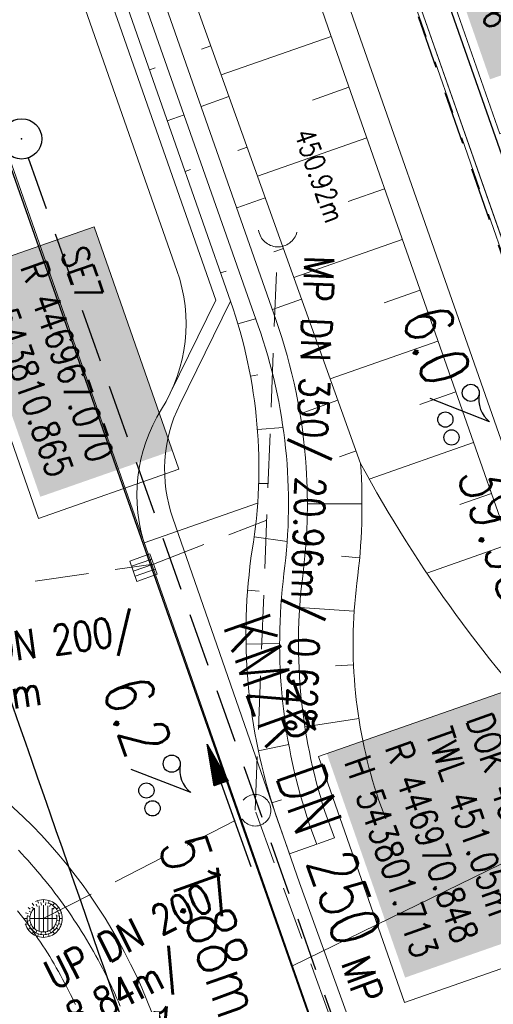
# Model space of a CAD drawing. Extents: x 446577 to 447240, y 443630 to 444842.
# Tile 8 of 71: x 446962 to 446980, y 443794 to 443831. Entities that reach past the tile are written whole.
import ezdxf
from ezdxf.enums import TextEntityAlignment as Align

# ---------------------------------------------------------------- set-up
doc = ezdxf.new("R2010")
doc.units = 0
doc.header["$LTSCALE"] = 2
doc.header["$MEASUREMENT"] = 0
doc.linetypes.add('AUSGEZOGEN', pattern=[0])
doc.linetypes.add('GESTRICH-X2', pattern=[1.5, 1, -0.5])
doc.layers.get('0').update_dxf_attribs({"linetype": 'AUSGEZOGEN'})
for name, color, linetype in [('Beschriftung', 7, 'CONTINUOUS'), ('FBR', 8, 'CONTINUOUS'), ('Hintergrund', 7, 'CONTINUOUS'), ('Hintergrundplan', 7, 'CONTINUOUS'), ('KANAL', 7, 'GESTRICH-X2'), ('PFEIL', 7, 'CONTINUOUS'), ('SCHLITZRINNE', 8, 'AUSGEZOGEN'), ('SCHSYMBOL', 7, 'AUSGEZOGEN'), ('TEXTO', 4, 'CONTINUOUS'), ('TEXTU', 4, 'CONTINUOUS')]:
    doc.layers.add(name, color=color, linetype=linetype)
doc.styles.add('11', font='txt_____.ttf', dxfattribs={"width": 0.8, "height": 1})
doc.styles.add('6', font='txt_____.ttf', dxfattribs={"width": 0.8, "height": 1})
doc.styles.add('8', font='txt_____.ttf', dxfattribs={"width": 0.8, "height": 1})
doc.styles.add('ROMANS', font='romans.shx', dxfattribs={"width": 0.8})

# ---------------------------------------------------------------- blocks, each defined once
blk = doc.blocks.new('GST')
at = {"color": 0}
blk.add_circle((0, 0), 0.75, dxfattribs=at)
blk.add_point((0, 0), dxfattribs=at)
blk = doc.blocks.new('10')
blk.add_blockref('GST', (0, 0))
blk = doc.blocks.new('PROM')
blk.add_line((1.566, 1.817), (0.019, 0.015))
for centre, radius in [((0.317, 1.51), 0.317), ((0.943, 0.291), 0.283), ((1.645, 0.287), 0.283)]:
    blk.add_circle(centre, radius)
blk.add_arc((0.992, 2.682), 1.033, 239.1414, 303.3549)
blk = doc.blocks.new('PFEIL2')
at = {"color": 0}
for p, q in [((0.88, 0.002), (-2.401, -0.012)), ((0.881, -0.271), (0.879, 0.276)), ((0.879, 0.276), (2.429, 0.009)), ((0.911, 0.27), (0.879, 0.265)), ((0.965, 0.261), (0.879, 0.246)), ((1.019, 0.252), (0.879, 0.228)), ((1.073, 0.242), (0.879, 0.209)), ((1.127, 0.233), (0.879, 0.191)), ((1.181, 0.224), (0.879, 0.172)), ((1.235, 0.214), (0.879, 0.154)), ((1.289, 0.205), (0.879, 0.135)), ((1.343, 0.196), (0.879, 0.117)), ((1.397, 0.187), (0.879, 0.098)), ((1.451, 0.177), (0.879, 0.08)), ((1.505, 0.168), (0.879, 0.061)), ((1.559, 0.159), (0.88, 0.043)), ((1.613, 0.149), (0.88, 0.024)), ((1.668, 0.14), (0.88, 0.006)), ((1.722, 0.131), (0.88, -0.013)), ((1.776, 0.121), (0.88, -0.031)), ((1.83, 0.112), (0.88, -0.05)), ((1.884, 0.103), (0.88, -0.068)), ((1.938, 0.094), (0.88, -0.087)), ((1.992, 0.084), (0.88, -0.105)), ((2.046, 0.075), (0.88, -0.124)), ((2.1, 0.066), (0.88, -0.142)), ((2.154, 0.056), (0.88, -0.161)), ((2.208, 0.047), (0.88, -0.179)), ((2.262, 0.038), (0.881, -0.198)), ((2.316, 0.029), (0.881, -0.216)), ((2.37, 0.019), (0.881, -0.235)), ((2.424, 0.01), (0.881, -0.253)), ((2.429, 0.009), (0.881, -0.271))]:
    blk.add_line(p, q, dxfattribs=at)
blk = doc.blocks.new('Ein-_Auslauf')
at = {"color": 18, "lineweight": 9, "true_color": 0x000000}
blk.add_lwpolyline([(-0.700676, -0.583948, -0.816874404), (0.724419, -0.589597)], format="xyb", dxfattribs=at)
blk = doc.blocks.new('SK-quadrat Rand')
at = {"color": 18, "lineweight": 9, "true_color": 0x000000}
for p, q in [((-0.4, 0.8), (-0.4, 0)), ((-0.4, 0.8), (0.4, 0.8)), ((-0.2, 0.8), (-0.2, 0)), ((0, 0.8), (0, 0)), ((0.2, 0.8), (0.2, 0)), ((0.4, 0.8), (0.4, 0)), ((-0.4, 0), (0.4, 0))]:
    blk.add_line(p, q, dxfattribs=at)
blk = doc.blocks.new('Muldenschacht')
at = {"color": 18, "lineweight": 9, "true_color": 0x000000}
for p, q in [((-0.484382, 0.356002), (-0.565365, 0.41484)), ((-0.350626, 0.358645), (-0.421053, 0.429778)), ((-0.351511, 0.488874), (-0.410348, 0.569857)), ((-0.228204, 0.447647), (-0.274147, 0.536581)), ((-0.215015, 0.669384), (-0.184082, 0.574183)), ((-0.096655, 0.595502), (-0.080293, 0.496748)), ((0.001562, 0.503479), (0.001464, -0.497521)), ((0.001513, 0.703679), (0.001513, 0.603579)), ((0.093794, 0.596447), (0.078414, 0.497536)), ((0.218041, 0.669384), (0.187109, 0.574183)), ((0.271415, 0.539517), (0.226431, 0.450094)), ((0.413374, 0.569857), (0.354537, 0.488874)), ((0.425748, 0.42812), (0.355042, 0.357263)), ((0.568391, 0.41484), (0.487409, 0.356002)), ((-0.599087, 0.002979), (-0.699187, 0.002979)), ((-0.569691, 0.188574), (-0.664892, 0.219507)), ((-0.492399, 0.083917), (-0.591181, 0.100105)), ((-0.444073, 0.230912), (-0.53319, 0.276499)), ((0.502013, 0.002979), (-0.498987, 0.002979)), ((0.474843, 0.165641), (-0.471817, 0.165641)), ((0.38186, 0.328304), (-0.378834, 0.328304)), ((0.447803, 0.22953), (0.537061, 0.27484)), ((0.4959, 0.080963), (0.594778, 0.096559)), ((0.572718, 0.188574), (0.667918, 0.219507)), ((0.602083, 0.008988), (0.702178, 0.00999)), ((-0.569691, -0.182617), (-0.664892, -0.21355)), ((-0.493148, -0.073251), (-0.59208, -0.088497)), ((-0.484382, -0.350045), (-0.565365, -0.408882)), ((-0.445326, -0.222488), (-0.534694, -0.267581)), ((0.474843, -0.159684), (-0.471817, -0.159684)), ((-0.352742, -0.35058), (-0.423593, -0.421292)), ((0.38186, -0.322346), (-0.378834, -0.322346)), ((0.426841, -0.421069), (0.355953, -0.350395)), ((0.446654, -0.225822), (0.535682, -0.271583)), ((0.487409, -0.350045), (0.568391, -0.408882)), ((0.496174, -0.073247), (0.595107, -0.088493)), ((0.572718, -0.182617), (0.667918, -0.21355)), ((-0.351511, -0.482917), (-0.410348, -0.5639)), ((-0.228006, -0.441793), (-0.273909, -0.530747)), ((-0.184082, -0.568226), (-0.215015, -0.663427)), ((-0.079489, -0.490923), (-0.095689, -0.589704)), ((0.001513, -0.597621), (0.001513, -0.697721)), ((0.079714, -0.491374), (0.095355, -0.590245)), ((0.187109, -0.568226), (0.218041, -0.663427)), ((0.271696, -0.533418), (0.226665, -0.444019)), ((0.354537, -0.482917), (0.413374, -0.5639))]:
    blk.add_line(p, q, dxfattribs=at)
for radius in [0.7007, 0.6006, 0.5005]:
    blk.add_circle((0.001513, 0.002979), radius, dxfattribs=at)
blk = doc.blocks.new('Schacht')
at = {"color": 18, "lineweight": 9, "true_color": 0x000000}
blk.add_circle((0, 0), 0.779, dxfattribs=at)

msp = doc.modelspace()

# ---------------------------------------------------------------- linework, layer by layer
at = {"layer": 'Beschriftung', "color": 18, "lineweight": 9, "true_color": 0x000000}
for points in [[(446984.401, 443840.588), (446988.388, 443829.176), (446980.143, 443826.296), (446976.157, 443837.708), (446984.401, 443840.588)], [(446965.074, 443822.849), (446968.224, 443813.832), (446963, 443812.007), (446959.851, 443821.024), (446965.074, 443822.849)], [(446983.162, 443806.56), (446986.355, 443797.418), (446976.6, 443794.01), (446973.407, 443803.152), (446983.162, 443806.56)]]:
    msp.add_lwpolyline(points, close=True, dxfattribs=at)
at = {"layer": 'FBR', "flags": 128}
msp.add_lwpolyline([(446961.903, 443877.94), (446968.147, 443860.134), (446970.628, 443852.863), (446970.799, 443852.274), (446976.341, 443836.546), (446984.571, 443813.112), (446992.782, 443789.739), (447001.122, 443765.641), (447009.39, 443742.174), (447013.083, 443731.651)], dxfattribs=at)
at = {"layer": 'FBR'}
msp.add_lwpolyline([(446978.811, 443777.804), (446977.838, 443779.92), (446953.977, 443847.794), (446944.372, 443875.211)], dxfattribs=at)
msp.add_lwpolyline([(446963.395, 443791.048, 0.000903), (446963.475, 443790.95, 0.008098), (446964.815, 443789.354, 0.044964), (446965.487, 443788.707, 0.04079), (446966.339, 443788.131, 0.158037), (446967.576, 443787.881, 0.469329), (446967.853, 443788.304, 0.009198), (446967.52, 443789.322, 0.000223), (446952.986, 443831.009, 0.000003), (446941.422, 443864.131, -0.000017)], format="xyb", dxfattribs=at)
at = {"layer": 'Hintergrund', "color": 254, "lineweight": 18, "true_color": 0xcccccc}
for p, q in [((446973.875, 443829.92), (446969.798, 443828.489)), ((446969.409, 443829.574), (446969.066, 443829.451)), ((446967.127, 443828.678), (446967.334, 443828.75)), ((446974.537, 443828.033), (446973.182, 443827.557)), ((446970.083, 443827.691), (446969.044, 443827.319)), ((446967.788, 443826.79), (446968.411, 443827.009)), ((446975.2, 443826.146), (446971.147, 443824.723)), ((446970.758, 443825.809), (446970.408, 443825.683)), ((446968.449, 443824.903), (446968.658, 443824.976)), ((446975.862, 443824.259), (446974.515, 443823.786)), ((446971.433, 443823.926), (446970.37, 443823.545)), ((446976.524, 443822.372), (446972.497, 443820.958)), ((446972.108, 443822.043), (446971.749, 443821.915)), ((446969.772, 443821.128), (446969.981, 443821.201)), ((446977.187, 443820.484), (446975.848, 443820.015)), ((446972.782, 443820.16), (446971.695, 443819.771)), ((446970.413, 443819.234), (446971.073, 443819.43)), ((446973.457, 443818.278), (446973.071, 443818.139)), ((446977.849, 443818.597), (446973.846, 443817.192)), ((446970.882, 443817.29), (446971.15, 443817.34)), ((446978.511, 443816.71), (446977.181, 443816.243)), ((446974.132, 443816.395), (446972.722, 443815.89)), ((446971.14, 443815.308), (446972.093, 443815.38)), ((446979.174, 443814.823), (446975.294, 443813.461)), ((446974.807, 443814.512), (446974.189, 443814.291)), ((446971.185, 443813.309), (446971.551, 443813.298)), ((446979.836, 443812.936), (446978.665, 443812.525)), ((446975.025, 443812.543), (446972.995, 443812.542)), ((446971.017, 443811.317), (446972.247, 443811.147)), ((446980.499, 443811.049), (446977.435, 443809.974)), ((446974.938, 443810.545), (446974.264, 443810.605)), ((446970.775, 443809.333), (446971.2, 443809.3)), ((446974.735, 443808.556), (446972.709, 443808.69)), ((446970.717, 443807.334), (446971.965, 443807.358)), ((446974.712, 443806.557), (446974.036, 443806.527)), ((446970.85, 443805.339), (446971.25, 443805.385)), ((446974.909, 443804.568), (446972.903, 443804.257)), ((446990.456, 443804.175), (446972.439, 443795.369)), ((446971.172, 443803.366), (446972.303, 443803.606)), ((446975.323, 443802.612), (446974.669, 443802.436)), ((446971.68, 443801.432), (446972.029, 443801.542)), ((446974.005, 443800.128), (446973.39, 443799.913)), ((446972.327, 443799.54), (446973.346, 443799.893))]:
    msp.add_line(p, q, dxfattribs=at)
for points in [[(446900.4, 444054.638), (446903.779, 444043.697), (446911.695, 444019.287), (446919.609, 443995.868), (446927.249, 443973.805), (446935.598, 443949.929), (446944.354, 443924.81), (446951.042, 443905.828), (446961.567, 443875.758), (446970.281, 443850.953), (446977.156, 443831.141), (446984.963, 443808.896), (446986.454, 443804.637)], [(446897.056, 444053.605), (446900.442, 444042.641), (446908.372, 444018.187), (446916.297, 443994.735), (446923.943, 443972.654), (446932.294, 443948.774), (446941.051, 443923.653), (446947.74, 443904.668), (446958.264, 443874.6), (446966.976, 443849.799), (446973.851, 443829.987), (446981.661, 443807.737), (446983.15, 443803.481)], [(446898.011, 444053.9), (446901.395, 444042.943), (446909.321, 444018.501), (446917.243, 443995.058), (446924.887, 443972.983), (446933.238, 443949.104), (446941.995, 443923.984), (446948.684, 443905), (446959.208, 443874.931), (446967.921, 443850.129), (446974.795, 443830.317), (446982.604, 443808.068), (446984.094, 443803.812)], [(446893.025, 444031.887), (446895.882, 444030.513), (446969.598, 443820.112), (446967.911, 443816.68)], [(446967.995, 443812.015), (446972.701, 443798.464), (446978.422, 443782.64), (446982.269, 443773.532), (446985.673, 443766.346), (446994.641, 443754.968)], [(446966.043, 443793.871), (446965.976, 443794.031), (446965.906, 443794.191), (446965.836, 443794.35), (446965.764, 443794.509), (446965.733, 443794.576), (446965.69, 443794.666), (446965.615, 443794.823), (446965.539, 443794.98), (446965.461, 443795.135), (446965.382, 443795.29), (446965.301, 443795.445), (446965.219, 443795.598), (446965.135, 443795.751), (446965.051, 443795.903), (446964.964, 443796.054), (446964.877, 443796.204), (446964.788, 443796.354), (446964.697, 443796.503), (446964.605, 443796.651), (446964.512, 443796.798), (446964.418, 443796.944), (446964.322, 443797.089), (446964.225, 443797.234), (446964.127, 443797.377), (446964.027, 443797.52), (446963.945, 443797.634), (446963.926, 443797.662), (446963.823, 443797.802), (446963.72, 443797.942), (446963.615, 443798.081), (446963.509, 443798.219), (446963.401, 443798.356), (446963.293, 443798.492), (446963.214, 443798.589), (446963.183, 443798.627), (446963.072, 443798.761), (446962.959, 443798.894), (446962.846, 443799.026), (446962.731, 443799.156), (446962.615, 443799.286), (446962.498, 443799.415), (446962.379, 443799.543), (446962.26, 443799.669)], [(446962.26, 443799.669), (446962.379, 443799.543), (446962.498, 443799.415), (446962.615, 443799.286), (446962.731, 443799.156), (446962.846, 443799.026), (446962.959, 443798.894), (446963.072, 443798.761), (446963.183, 443798.627), (446963.214, 443798.589), (446963.293, 443798.492), (446963.401, 443798.356), (446963.509, 443798.219), (446963.615, 443798.081), (446963.72, 443797.942), (446963.823, 443797.802), (446963.926, 443797.662), (446963.945, 443797.634), (446964.027, 443797.52), (446964.127, 443797.377), (446964.225, 443797.234), (446964.322, 443797.089), (446964.418, 443796.944), (446964.512, 443796.798), (446964.605, 443796.651), (446964.697, 443796.503), (446964.788, 443796.354), (446964.877, 443796.204), (446964.964, 443796.054), (446965.051, 443795.903), (446965.135, 443795.751), (446965.219, 443795.598), (446965.301, 443795.445), (446965.382, 443795.29), (446965.461, 443795.135), (446965.539, 443794.98), (446965.615, 443794.823), (446965.69, 443794.666), (446965.733, 443794.576), (446965.764, 443794.509), (446965.836, 443794.35), (446965.906, 443794.191), (446965.976, 443794.031), (446966.043, 443793.871)], [(446966.043, 443793.871), (446965.976, 443794.031), (446965.906, 443794.191), (446965.836, 443794.35), (446965.764, 443794.509), (446965.733, 443794.576), (446965.69, 443794.666), (446965.615, 443794.823), (446965.539, 443794.98), (446965.461, 443795.135), (446965.382, 443795.29), (446965.301, 443795.445), (446965.219, 443795.598), (446965.135, 443795.751), (446965.051, 443795.903), (446964.964, 443796.054), (446964.877, 443796.204), (446964.788, 443796.354), (446964.697, 443796.503), (446964.605, 443796.651), (446964.512, 443796.798), (446964.418, 443796.944), (446964.322, 443797.089), (446964.225, 443797.234), (446964.127, 443797.377), (446964.027, 443797.52), (446963.945, 443797.634), (446963.926, 443797.662), (446963.823, 443797.802), (446963.72, 443797.942), (446963.615, 443798.081), (446963.509, 443798.219), (446963.401, 443798.356), (446963.293, 443798.492), (446963.214, 443798.589), (446963.183, 443798.627), (446963.072, 443798.761), (446962.959, 443798.894), (446962.846, 443799.026), (446962.731, 443799.156), (446962.615, 443799.286), (446962.498, 443799.415), (446962.379, 443799.543), (446962.26, 443799.669)], [(446962.26, 443799.669), (446962.379, 443799.543), (446962.498, 443799.415), (446962.615, 443799.286), (446962.731, 443799.156), (446962.846, 443799.026), (446962.959, 443798.894), (446963.072, 443798.761), (446963.183, 443798.627), (446963.214, 443798.589), (446963.293, 443798.492), (446963.401, 443798.356), (446963.509, 443798.219), (446963.615, 443798.081), (446963.72, 443797.942), (446963.823, 443797.802), (446963.926, 443797.662), (446963.945, 443797.634), (446964.027, 443797.52), (446964.127, 443797.377), (446964.225, 443797.234), (446964.322, 443797.089), (446964.418, 443796.944), (446964.512, 443796.798), (446964.605, 443796.651), (446964.697, 443796.503), (446964.788, 443796.354), (446964.877, 443796.204), (446964.964, 443796.054), (446965.051, 443795.903), (446965.135, 443795.751), (446965.219, 443795.598), (446965.301, 443795.445), (446965.382, 443795.29), (446965.461, 443795.135), (446965.539, 443794.98), (446965.615, 443794.823), (446965.69, 443794.666), (446965.733, 443794.576), (446965.764, 443794.509), (446965.836, 443794.35), (446965.906, 443794.191), (446965.976, 443794.031), (446966.043, 443793.871)], [(446964.373, 443793.943), (446964.334, 443794.026), (446964.265, 443794.171), (446964.194, 443794.315), (446964.122, 443794.459), (446964.049, 443794.601), (446963.975, 443794.743), (446963.9, 443794.885), (446963.823, 443795.025), (446963.744, 443795.165), (446963.665, 443795.305), (446963.584, 443795.443), (446963.502, 443795.581), (446963.419, 443795.718), (446963.334, 443795.854), (446963.249, 443795.989), (446963.162, 443796.124), (446963.074, 443796.258), (446962.984, 443796.391), (446962.893, 443796.523), (446962.802, 443796.655), (446962.727, 443796.76), (446962.708, 443796.785), (446962.614, 443796.915), (446962.519, 443797.044), (446962.422, 443797.172), (446962.324, 443797.299), (446962.225, 443797.425)]]:
    msp.add_lwpolyline(points, dxfattribs=at)
for points in [[(446890.939, 444034.995, -0.42086), (446890.708, 444035.656), (446891.162, 444035.815, -0.401798), (446898.37, 444032.55, -0.019269), (446898.518, 444032.135), (446901.858, 444021.384), (446903.381, 444016.626), (446904.951, 444011.886), (446906.569, 444007.16), (446944.261, 443898.514), (446957.371, 443860.723), (446959.01, 443855.999), (446960.653, 443851.278), (446962.3, 443846.557), (446963.949, 443841.837), (446965.602, 443837.119), (446967.259, 443832.401), (446971.826, 443819.399, -0.068029), (446972.95, 443813.906, -0.048999), (446972.821, 443809.861, 0.113451), (446973.74, 443800.844), (446974.005, 443800.128)], [(446887.998, 444035.855, -0.019083), (446889.67, 444031.608), (446966.999, 443810.897)], [(446887.998, 444035.855, 0.213062), (446891.618, 444032.564, -0.23303), (446895.405, 444028.849), (446968.148, 443821.225, -0.227664), (446967.574, 443816.061, 0.227694), (446966.999, 443810.897)], [(446973.349, 443799.885), (446973.08, 443800.61, -0.113568), (446972.127, 443809.952, 0.117419), (446971.165, 443819.167), (446966.599, 443832.169), (446964.942, 443836.887), (446963.288, 443841.606), (446961.639, 443846.326), (446959.992, 443851.047), (446958.349, 443855.769), (446956.71, 443860.493), (446943.6, 443898.284), (446905.907, 444006.932), (446904.288, 444011.662), (446902.715, 444016.409), (446901.19, 444021.173), (446897.85, 444031.928, 0.424353), (446891.428, 444035.166), (446890.939, 444034.995)], [(446972.327, 443799.54), (446971.817, 443801.014, -0.118953), (446970.944, 443810.837, 0.125853), (446970.139, 443820.08), (446895.836, 444032.155, 0.414457), (446892.006, 444033.994, -0.054822), (446891.651, 444033.929, -0.20187), (446890.439, 444034.34)], [(446897.446, 443843.078), (446898.315, 443840.597, 0.197945), (446909.973, 443827.513), (446957.244, 443804.551, -0.198221), (446967.381, 443793.174), (446970.989, 443782.875, 0.096812), (446989.639, 443750.499)], [(446968.269, 443832.754), (446974.976, 443814.041, -0.048938), (446974.835, 443809.604, 0.113003), (446975.653, 443801.523), (446975.909, 443800.833)], [(446970.139, 443820.08), (446968.255, 443816.245, 0.200367), (446967.995, 443812.015)], [(446982.771, 443803.349, -0.067137), (446974.976, 443814.041)], [(446966.999, 443810.897), (446976.179, 443784.694, 0.045108), (446983.49, 443768.569, 0.044349), (446993.529, 443753.985), (447000.514, 443745.55)]]:
    msp.add_lwpolyline(points, format="xyb", dxfattribs=at)
at = {"layer": 'Hintergrundplan', "color": 254, "lineweight": 18, "true_color": 0xcccccc}
for p, q in [((446977.156, 443831.141), (446984.963, 443808.896)), ((446973.875, 443829.92), (446969.798, 443828.489)), ((446969.409, 443829.574), (446969.066, 443829.451)), ((446967.127, 443828.678), (446967.334, 443828.75)), ((446974.537, 443828.033), (446973.182, 443827.557)), ((446970.083, 443827.691), (446969.044, 443827.319)), ((446967.788, 443826.79), (446968.411, 443827.009)), ((446975.2, 443826.146), (446971.147, 443824.723)), ((446970.758, 443825.809), (446970.408, 443825.683)), ((446968.449, 443824.903), (446968.658, 443824.976)), ((446975.862, 443824.259), (446974.515, 443823.786)), ((446971.433, 443823.926), (446970.37, 443823.545)), ((446976.524, 443822.372), (446972.497, 443820.958)), ((446972.108, 443822.043), (446971.749, 443821.915)), ((446969.772, 443821.128), (446969.981, 443821.201)), ((446977.187, 443820.484), (446975.848, 443820.015)), ((446972.782, 443820.16), (446971.695, 443819.771)), ((446970.413, 443819.234), (446971.073, 443819.43)), ((446973.457, 443818.278), (446973.071, 443818.139)), ((446977.849, 443818.597), (446973.846, 443817.192)), ((446970.882, 443817.29), (446971.15, 443817.34)), ((446978.511, 443816.71), (446977.181, 443816.243)), ((446974.132, 443816.395), (446972.722, 443815.89)), ((446971.14, 443815.308), (446972.093, 443815.38)), ((446979.174, 443814.823), (446975.294, 443813.461)), ((446974.807, 443814.512), (446974.189, 443814.291)), ((446971.185, 443813.309), (446971.551, 443813.298)), ((446979.836, 443812.936), (446978.665, 443812.525)), ((446966.929, 443811.097), (446971.148, 443812.575)), ((446975.025, 443812.543), (446972.995, 443812.542)), ((446971.017, 443811.317), (446972.247, 443811.147)), ((446980.499, 443811.049), (446977.435, 443809.974)), ((446974.938, 443810.545), (446974.264, 443810.605)), ((446970.775, 443809.333), (446971.2, 443809.3)), ((446974.735, 443808.556), (446972.709, 443808.69)), ((446970.717, 443807.334), (446971.965, 443807.358)), ((446974.712, 443806.557), (446974.036, 443806.527)), ((446970.85, 443805.339), (446971.25, 443805.385)), ((446974.909, 443804.568), (446972.903, 443804.257)), ((446990.456, 443804.175), (446972.439, 443795.369)), ((446971.172, 443803.366), (446972.303, 443803.606)), ((446975.323, 443802.612), (446974.669, 443802.436)), ((446971.68, 443801.432), (446972.029, 443801.542)), ((446974.005, 443800.128), (446973.39, 443799.913)), ((446972.327, 443799.54), (446973.346, 443799.893))]:
    msp.add_line(p, q, dxfattribs=at)
for points in [[(446897.056, 444053.605), (446900.442, 444042.641), (446908.372, 444018.187), (446916.297, 443994.735), (446923.943, 443972.654), (446932.294, 443948.774), (446941.051, 443923.653), (446947.74, 443904.668), (446958.264, 443874.6), (446966.976, 443849.799), (446973.851, 443829.987), (446981.661, 443807.737), (446983.15, 443803.481)], [(446898.011, 444053.9), (446901.395, 444042.943), (446909.321, 444018.501), (446917.243, 443995.058), (446924.887, 443972.983), (446933.238, 443949.104), (446941.995, 443923.984), (446948.684, 443905), (446959.208, 443874.931), (446967.921, 443850.129), (446974.795, 443830.317), (446982.604, 443808.068), (446984.094, 443803.812)], [(446893.025, 444031.887), (446895.882, 444030.513), (446969.598, 443820.112), (446967.911, 443816.68)], [(446967.995, 443812.015), (446972.701, 443798.464), (446978.422, 443782.64), (446982.269, 443773.532), (446985.673, 443766.346), (446994.641, 443754.968)], [(446966.043, 443793.871), (446965.976, 443794.031), (446965.906, 443794.191), (446965.836, 443794.35), (446965.764, 443794.509), (446965.733, 443794.576), (446965.69, 443794.666), (446965.615, 443794.823), (446965.539, 443794.98), (446965.461, 443795.135), (446965.382, 443795.29), (446965.301, 443795.445), (446965.219, 443795.598), (446965.135, 443795.751), (446965.051, 443795.903), (446964.964, 443796.054), (446964.877, 443796.204), (446964.788, 443796.354), (446964.697, 443796.503), (446964.605, 443796.651), (446964.512, 443796.798), (446964.418, 443796.944), (446964.322, 443797.089), (446964.225, 443797.234), (446964.127, 443797.377), (446964.027, 443797.52), (446963.945, 443797.634), (446963.926, 443797.662), (446963.823, 443797.802), (446963.72, 443797.942), (446963.615, 443798.081), (446963.509, 443798.219), (446963.401, 443798.356), (446963.293, 443798.492), (446963.214, 443798.589), (446963.183, 443798.627), (446963.072, 443798.761), (446962.959, 443798.894), (446962.846, 443799.026), (446962.731, 443799.156), (446962.615, 443799.286), (446962.498, 443799.415), (446962.379, 443799.543), (446962.26, 443799.669)], [(446962.26, 443799.669), (446962.379, 443799.543), (446962.498, 443799.415), (446962.615, 443799.286), (446962.731, 443799.156), (446962.846, 443799.026), (446962.959, 443798.894), (446963.072, 443798.761), (446963.183, 443798.627), (446963.214, 443798.589), (446963.293, 443798.492), (446963.401, 443798.356), (446963.509, 443798.219), (446963.615, 443798.081), (446963.72, 443797.942), (446963.823, 443797.802), (446963.926, 443797.662), (446963.945, 443797.634), (446964.027, 443797.52), (446964.127, 443797.377), (446964.225, 443797.234), (446964.322, 443797.089), (446964.418, 443796.944), (446964.512, 443796.798), (446964.605, 443796.651), (446964.697, 443796.503), (446964.788, 443796.354), (446964.877, 443796.204), (446964.964, 443796.054), (446965.051, 443795.903), (446965.135, 443795.751), (446965.219, 443795.598), (446965.301, 443795.445), (446965.382, 443795.29), (446965.461, 443795.135), (446965.539, 443794.98), (446965.615, 443794.823), (446965.69, 443794.666), (446965.733, 443794.576), (446965.764, 443794.509), (446965.836, 443794.35), (446965.906, 443794.191), (446965.976, 443794.031), (446966.043, 443793.871)], [(446966.043, 443793.871), (446965.976, 443794.031), (446965.906, 443794.191), (446965.836, 443794.35), (446965.764, 443794.509), (446965.733, 443794.576), (446965.69, 443794.666), (446965.615, 443794.823), (446965.539, 443794.98), (446965.461, 443795.135), (446965.382, 443795.29), (446965.301, 443795.445), (446965.219, 443795.598), (446965.135, 443795.751), (446965.051, 443795.903), (446964.964, 443796.054), (446964.877, 443796.204), (446964.788, 443796.354), (446964.697, 443796.503), (446964.605, 443796.651), (446964.512, 443796.798), (446964.418, 443796.944), (446964.322, 443797.089), (446964.225, 443797.234), (446964.127, 443797.377), (446964.027, 443797.52), (446963.945, 443797.634), (446963.926, 443797.662), (446963.823, 443797.802), (446963.72, 443797.942), (446963.615, 443798.081), (446963.509, 443798.219), (446963.401, 443798.356), (446963.293, 443798.492), (446963.214, 443798.589), (446963.183, 443798.627), (446963.072, 443798.761), (446962.959, 443798.894), (446962.846, 443799.026), (446962.731, 443799.156), (446962.615, 443799.286), (446962.498, 443799.415), (446962.379, 443799.543), (446962.26, 443799.669)], [(446962.26, 443799.669), (446962.379, 443799.543), (446962.498, 443799.415), (446962.615, 443799.286), (446962.731, 443799.156), (446962.846, 443799.026), (446962.959, 443798.894), (446963.072, 443798.761), (446963.183, 443798.627), (446963.214, 443798.589), (446963.293, 443798.492), (446963.401, 443798.356), (446963.509, 443798.219), (446963.615, 443798.081), (446963.72, 443797.942), (446963.823, 443797.802), (446963.926, 443797.662), (446963.945, 443797.634), (446964.027, 443797.52), (446964.127, 443797.377), (446964.225, 443797.234), (446964.322, 443797.089), (446964.418, 443796.944), (446964.512, 443796.798), (446964.605, 443796.651), (446964.697, 443796.503), (446964.788, 443796.354), (446964.877, 443796.204), (446964.964, 443796.054), (446965.051, 443795.903), (446965.135, 443795.751), (446965.219, 443795.598), (446965.301, 443795.445), (446965.382, 443795.29), (446965.461, 443795.135), (446965.539, 443794.98), (446965.615, 443794.823), (446965.69, 443794.666), (446965.733, 443794.576), (446965.764, 443794.509), (446965.836, 443794.35), (446965.906, 443794.191), (446965.976, 443794.031), (446966.043, 443793.871)], [(446964.373, 443793.943), (446964.334, 443794.026), (446964.265, 443794.171), (446964.194, 443794.315), (446964.122, 443794.459), (446964.049, 443794.601), (446963.975, 443794.743), (446963.9, 443794.885), (446963.823, 443795.025), (446963.744, 443795.165), (446963.665, 443795.305), (446963.584, 443795.443), (446963.502, 443795.581), (446963.419, 443795.718), (446963.334, 443795.854), (446963.249, 443795.989), (446963.162, 443796.124), (446963.074, 443796.258), (446962.984, 443796.391), (446962.893, 443796.523), (446962.802, 443796.655), (446962.727, 443796.76), (446962.708, 443796.785), (446962.614, 443796.915), (446962.519, 443797.044), (446962.422, 443797.172), (446962.324, 443797.299), (446962.225, 443797.425)]]:
    msp.add_lwpolyline(points, dxfattribs=at)
for points in [[(446890.939, 444034.995, -0.42086), (446890.708, 444035.656), (446891.162, 444035.815, -0.401798), (446898.37, 444032.55, -0.019269), (446898.518, 444032.135), (446901.858, 444021.384), (446903.381, 444016.626), (446904.951, 444011.886), (446906.569, 444007.16), (446944.261, 443898.514), (446957.371, 443860.723), (446959.01, 443855.999), (446960.653, 443851.278), (446962.3, 443846.557), (446963.949, 443841.837), (446965.602, 443837.119), (446967.259, 443832.401), (446971.826, 443819.399, -0.068029), (446972.95, 443813.906, -0.048999), (446972.821, 443809.861, 0.113451), (446973.74, 443800.844), (446974.005, 443800.128)], [(446887.998, 444035.855, -0.019083), (446889.67, 444031.608), (446966.999, 443810.897)], [(446887.998, 444035.855, 0.213062), (446891.618, 444032.564, -0.23303), (446895.405, 444028.849), (446968.148, 443821.225, -0.227664), (446967.574, 443816.061, 0.227694), (446966.999, 443810.897)], [(446973.349, 443799.885), (446973.08, 443800.61, -0.113568), (446972.127, 443809.952, 0.117419), (446971.165, 443819.167), (446966.599, 443832.169), (446964.942, 443836.887), (446963.288, 443841.606), (446961.639, 443846.326), (446959.992, 443851.047), (446958.349, 443855.769), (446956.71, 443860.493), (446943.6, 443898.284), (446905.907, 444006.932), (446904.288, 444011.662), (446902.715, 444016.409), (446901.19, 444021.173), (446897.85, 444031.928, 0.424353), (446891.428, 444035.166), (446890.939, 444034.995)], [(446972.327, 443799.54), (446971.817, 443801.014, -0.118953), (446970.944, 443810.837, 0.125853), (446970.139, 443820.08), (446895.836, 444032.155, 0.414457), (446892.006, 444033.994, -0.054822), (446891.651, 444033.929, -0.20187), (446890.439, 444034.34)], [(446897.446, 443843.078), (446898.315, 443840.597, 0.197945), (446909.973, 443827.513), (446957.244, 443804.551, -0.198221), (446967.381, 443793.174), (446970.989, 443782.875, 0.096812), (446989.639, 443750.499)], [(446968.269, 443832.754), (446974.976, 443814.041, -0.048938), (446974.835, 443809.604, 0.113003), (446975.653, 443801.523), (446975.909, 443800.833)], [(446970.139, 443820.08), (446968.255, 443816.245, 0.200367), (446967.995, 443812.015)], [(446982.771, 443803.349, -0.067137), (446974.976, 443814.041)], [(446966.999, 443810.897), (446976.179, 443784.694, 0.045108), (446983.49, 443768.569, 0.044349), (446993.529, 443753.985), (447000.514, 443745.55)]]:
    msp.add_lwpolyline(points, format="xyb", dxfattribs=at)
at = {"layer": 'KANAL'}
for p, q in [((446976.125, 443833.5), (446988.813, 443797.188)), ((446962.625, 443825.406), (446979.438, 443777.906))]:
    msp.add_line(p, q, dxfattribs=at)
at = {"layer": 'KANAL', "color": 92, "lineweight": 9, "true_color": 0x00b400}
for p, q in [((446989.286, 443795.936, 453.495), (446976.133, 443833.589, 453.34)), ((446971.057, 443801.156, 452.524), (446971.882, 443822.095, 450.919)), ((446967.279, 443810.308, 452.5), (446971.489, 443811.943)), ((446959.917, 443809.236, 452.622), (446967.279, 443810.308, 452.5)), ((446963.182, 443797.135, 452.401), (446971.057, 443801.156, 452.524)), ((446979.948, 443776.644, 452.91), (446971.057, 443801.156, 452.524))]:
    msp.add_line(p, q, dxfattribs=at)
at = {"layer": 'SCHLITZRINNE', "flags": 128}
msp.add_lwpolyline([(446918.666, 444051.482, 0.001942), (446927.717, 444023.784, 0.002834), (446934.101, 444004.864, 0.000005), (446941.432, 443983.537, 0.000867), (446941.474, 443983.415, 0.000084), (446947.849, 443965.085, 0.000199), (446950.544, 443957.352, 0.000027), (446955.553, 443942.997, 0.000044), (446958.667, 443934.078, 0.000101), (446962.051, 443924.393, 0.000084), (446966.153, 443912.669, 0.000975), (446970.092, 443901.486, -0.001001), (446974.031, 443890.303, -0.000613), (446978.162, 443878.453, 0.000574), (446982.293, 443866.603, 0.000043), (446985.962, 443856.119, 0.000041), (446989.821, 443845.1, 0.000098), (446990.721, 443842.532, -0.000006), (447006.522, 443797.477, -0.000336), (447009.233, 443789.73, -0.000126), (447016.458, 443769.022)], format="xyb", dxfattribs=at)
at = {"layer": 'SCHLITZRINNE'}
msp.add_lwpolyline([(446977.569, 443880.16, -0.000088), (446978.162, 443878.453, 0.000574), (446982.293, 443866.603, 0.000043), (446985.962, 443856.119, 0.000041), (446989.821, 443845.1, 0.000098), (446990.721, 443842.532, -0.000006), (447006.522, 443797.477, -0.000336), (447009.233, 443789.73, -0.000126), (447016.458, 443769.022)], format="xyb", dxfattribs=at)

# ---------------------------------------------------------------- block references
at = {"layer": 'KANAL'}
for name, p, rotation in [('Ein-_Auslauf', (446971.882, 443822.095), 177.4641632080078), ('SK-quadrat Rand', (446967.279, 443810.308), 109.3053680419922), ('Muldenschacht', (446963.182, 443797.135), 270)]:
    msp.add_blockref(name, p, dxfattribs=dict(at, rotation=rotation))
at = {"layer": 'KANAL', "xscale": 0.75, "yscale": 0.75}
msp.add_blockref('Schacht', (446971.057, 443801.156), dxfattribs=at)
at = {"layer": 'PFEIL', "rotation": 109.4856000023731}
msp.add_blockref('PFEIL2', (446970.086, 443801.327), dxfattribs=at)
at = {"layer": 'SCHSYMBOL', "rotation": 289.2892000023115}
msp.add_blockref('10', (446962.377, 443826.113), dxfattribs=at)
at = {"layer": 'TEXTU'}
for p, rotation in [((446977.538, 443816.474), 289.2535000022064), ((446966.424, 443802.684), 289.4856000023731)]:
    msp.add_blockref('PROM', p, dxfattribs=dict(at, rotation=rotation))

# ---------------------------------------------------------------- texts
at = {"layer": 'Beschriftung', "color": 18, "true_color": 0x000000, "char_height": 1, "attachment_point": 1, "rotation": 289.2551, "line_spacing_factor": 0.959981, "style": '8', "bg_fill": 1, "box_fill_scale": 1.5, "bg_fill_color": 256, "bg_fill_true_color": 11599800, "bg_fill_transparency": 0}
for s, insert in [('S 40a (Bestand)^JDN 1000^JDOK 453.34m^JR 446975.924^JH 543834.146', (446984.094, 443839.951)), ('SE7^JR 446967.070^JH 543810.865', (446964.767, 443822.212)), ('S 10^JDN 1000^JDOK 452.52m^JTWL 451.05m^JR 446970.848^JH 543801.713', (446982.855, 443805.923))]:
    msp.add_mtext(s, dxfattribs=dict(at, insert=insert))
at = {"layer": 'Beschriftung', "color": 92, "true_color": 0x00b400, "char_height": 1.1, "attachment_point": 1, "line_spacing_factor": 0.959981, "style": '6'}
for s, insert, rotation in [('MP DN 350/ 20.96m/ 0.62%', (446973.996, 443821.74), 267.7437), ('UP DN 200/^J7.44m', (446959.032, 443807.368), 8.2848), ('UP DN 200/^J8.84m/^J8.03%', (446963.1, 443795.439), 27.049), ('MP DN 250/ 26.07m', (446975.27, 443795.854), 289.9367)]:
    msp.add_mtext(s, dxfattribs=dict(at, insert=insert, rotation=rotation))
at = {"layer": 'KANAL', "color": 18, "true_color": 0x000000, "insert": (446973.207, 443826.565), "char_height": 0.75, "attachment_point": 1, "rotation": 289.3525, "line_spacing_factor": 0.959981, "style": '11'}
msp.add_mtext('450.92m', dxfattribs=at)
at = {"layer": 'TEXTO', "style": 'ROMANS', "width": 0.75}
msp.add_text('KMZR DN 250', height=1.8, rotation=289.4856, dxfattribs=at).set_placement((446971.969, 443802), align=Align.CENTER)
at = {"layer": 'TEXTU', "style": 'ROMANS', "width": 0.75}
for s, rotation, p in [('6.0', 289.2535, (446976.474, 443819.514)), ('39.98m', 289.2535, (446978.536, 443813.639)), ('6.2', 289.4856, (446965.344, 443805.719)), ('51.88m', 289.4856, (446967.438, 443799.844))]:
    msp.add_text(s, height=1.8, rotation=rotation, dxfattribs=at).set_placement(p)

doc.saveas('drawing.dxf')
